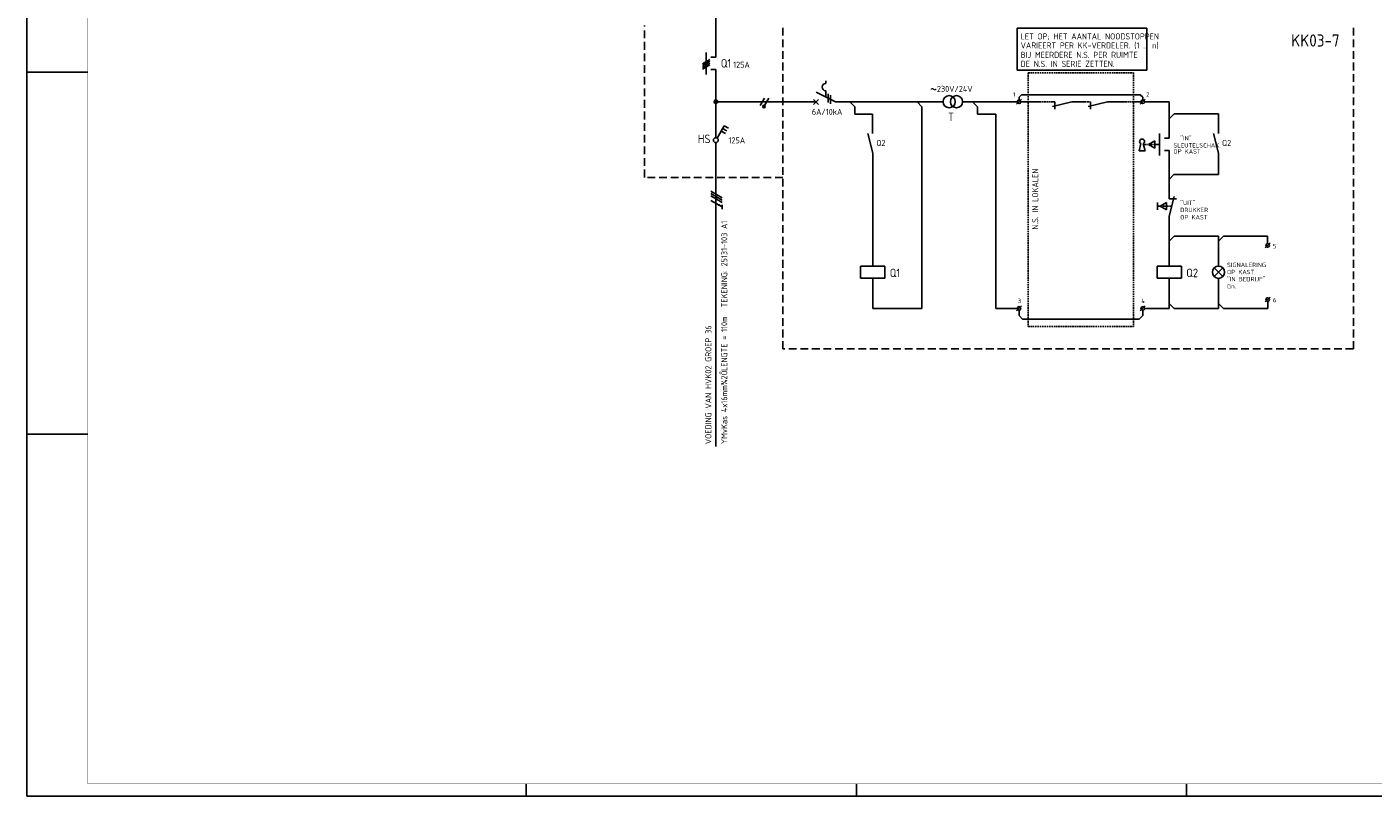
# Model space of a CAD drawing. Header units: millimetres. Extents: x 0 to 841, y 0 to 594.
# Tile 1 of 3: x 0 to 553, y 0 to 316. Entities that reach past the tile are written whole.
import ezdxf
from ezdxf.enums import TextEntityAlignment as Align

# ---------------------------------------------------------------- set-up
doc = ezdxf.new("R2010")
doc.units = ezdxf.units.MM
doc.header["$LTSCALE"] = 0.1
doc.linetypes.add('HIDDEN', pattern=[9.525, 6.35, -3.175])
doc.layers.get('0').update_dxf_attribs({"linetype": 'CONTINUOUS'})
for name, color, linetype in [('1', 7, 'CONTINUOUS'), ('40', 1, 'CONTINUOUS'), ('41', 2, 'CONTINUOUS'), ('52', 1, 'HIDDEN'), ('70', 1, 'CONTINUOUS'), ('71', 2, 'CONTINUOUS'), ('EL$2B---_KADER', 4, 'CONTINUOUS'), ('LIJN025', 10, 'CONTINUOUS'), ('LIJN035', 50, 'CONTINUOUS'), ('LIJN050', 90, 'CONTINUOUS'), ('TEKST25', 10, 'CONTINUOUS'), ('TEKST35', 50, 'CONTINUOUS'), ('TEKST50', 90, 'CONTINUOUS'), ('TEKST70', 130, 'CONTINUOUS')]:
    doc.layers.add(name, color=color, linetype=linetype)
doc.styles.add('ISO', font='ISO.SHX')
doc.styles.add('NEN', font='iso.shx')
doc.styles.add('ROMAND', font='romand')

# ---------------------------------------------------------------- blocks, each defined once
blk = doc.blocks.new('A1')
at = {"layer": 'LIJN025'}
for p, q in [((0, 297), (25, 297)), ((0, 148.5), (25, 148.5)), ((205, 0), (205, 5)), ((340.5, 0), (340.5, 5)), ((476, 0), (476, 5))]:
    blk.add_line(p, q, dxfattribs=at)
blk.add_lwpolyline([(0, 0), (0, 594), (841, 594), (841, 0)], close=True, dxfattribs=at)
at = {"layer": 'LIJN050', "const_width": 0.2}
blk.add_lwpolyline([(836, 5), (836, 589), (25, 589), (25, 5)], close=True, dxfattribs=at)
at = {"layer": 'TEKST25', "style": 'ROMAND', "width": 2.899115}
blk.add_attdef('STATUS', text='', height=2.5, dxfattribs=at).set_placement((795, 71.5), (834, 71.5), align=Align.FIT)
at = {"layer": 'TEKST25', "style": 'ISO'}
for tag, p in [('E', (796.25, 66)), ('NAAM-E', (807.75, 66)), ('DATUM-E', (826, 66)), ('D', (796.25, 61)), ('NAAM-D', (807.75, 61)), ('DATUM-D', (826, 61)), ('C', (796.25, 56)), ('NAAM-C', (807.75, 56)), ('DATUM-C', (826, 56)), ('B', (796.25, 51)), ('NAAM-B', (807.75, 51)), ('DATUM-B', (826, 51)), ('A', (796.25, 46)), ('NAAM-A', (807.75, 46)), ('DATUM-A', (826, 46))]:
    blk.add_attdef(tag, text='', height=2.5, dxfattribs=at).set_placement(p, align=Align.CENTER)
for tag, p in [('DATUM', (673.75, 36.25)), ('SCHAAL', (709, 36.25)), ('GETEKEND', (739.25, 36.25)), ('GECONTOL.', (774, 36.25)), ('FORMAAT', (804.25, 28.25))]:
    blk.add_attdef(tag, p, '', height=2.5, dxfattribs=at)
at = {"layer": 'TEKST35', "style": 'ISO'}
for tag, p in [('PROJECT', (675.5, 72.5)), ('PLAATS', (675.5, 63.5)), ('INSTALLATIE-REGEL1', (675.5, 52.5)), ('INSTALLATIE-REGEL2', (675.5, 43.5))]:
    blk.add_attdef(tag, p, '', height=4, dxfattribs=at)
blk.add_attdef('PROJ.NR.', text='', height=4, dxfattribs=at).set_placement((822, 23), align=Align.CENTER)
at = {"layer": 'TEKST50', "style": 'ISO'}
blk.add_attdef('FILE-NAAM', text='', height=5, dxfattribs=at).set_placement((814.5, 7.5), align=Align.CENTER)
blk = doc.blocks.new('RWS076')
at = {"layer": '71'}
blk.add_line((2, 0), (0, 2), dxfattribs=at)
blk = doc.blocks.new('RWS023', base_point=(227, 181))
at = {"layer": '40', "style": 'NEN'}
blk.add_text('~', height=5, dxfattribs=at).set_placement((223.5, 179.5))
blk = doc.blocks.new('RWS075')
at = {"layer": '71'}
blk.add_line((2, 0), (0, -2), dxfattribs=at)

msp = doc.modelspace()

# ---------------------------------------------------------------- linework, layer by layer
at = {"color": 10}
for p, q in [((280.76, 248.12), (285.44, 245.41)), ((280.76, 247.18), (285.44, 244.47)), ((280.76, 247.18), (285.44, 244.47)), ((280.76, 246.24), (285.44, 243.53)), ((280.76, 244.37), (285.44, 241.66)), ((285.44, 242.6), (285.44, 240.72))]:
    msp.add_line(p, q, dxfattribs=at)
msp.add_line((280.76, 247.18), (285.44, 244.47))
at = {"color": 10, "const_width": 0.469}
msp.add_lwpolyline([(284.15, 242.67, 1), (283.92, 242.27, 1)], format="xyb", close=True, dxfattribs=at)
at = {"layer": '1', "color": 2}
for p, q in [((327.91, 293.36), (327.91, 292.36)), ((323.91, 288.78), (331.94, 284.76)), ((327.91, 289.36), (327.91, 286.78))]:
    msp.add_line(p, q, dxfattribs=at)
at = {"layer": '1', "color": 1}
for p, q in [((302.74, 286.31), (300.99, 283.28)), ((304.49, 286.31), (302.76, 283.32))]:
    msp.add_line(p, q, dxfattribs=at)
msp.add_circle((302.52, 282.89), 0.5, dxfattribs=at)
at = {"layer": '1', "color": 2}
msp.add_arc((327.91, 290.86), 1.5, 90, 270, dxfattribs=at)
at = {"layer": '52', "ltscale": 0.1}
msp.add_line((464.9, 267.35), (458.52, 267.35), dxfattribs=at)
at = {"layer": '52', "linetype": 'HIDDEN', "ltscale": 0.1}
msp.add_line((469.92, 241.95), (464.05, 241.95), dxfattribs=at)
at = {"layer": '70'}
for p, q in [((277.28, 300.44), (280.32, 302.19)), ((280.32, 301.44), (277.28, 299.69)), ((277.28, 298.94), (280.32, 300.69)), ((277.28, 298.19), (280.32, 299.94)), ((328.91, 288.03), (328.91, 284.53)), ((329.91, 287.53), (329.91, 284.03)), ((406.24, 283.85), (408.24, 285.85)), ((457.02, 283.85), (459.02, 285.85)), ((508.3, 224.91), (510.3, 226.91)), ((508.31, 202.7), (510.31, 204.7)), ((406.24, 199.05), (408.24, 201.05)), ((457.02, 199.05), (459.02, 201.05))]:
    msp.add_line(p, q, dxfattribs=at)
at = {"layer": '70', "const_width": 0.5}
msp.add_lwpolyline([(302.27, 282.89, 1), (302.77, 282.89, 1)], format="xyb", close=True, dxfattribs=at)
at = {"layer": '71'}
for p, q in [((278.8, 305.06), (278.8, 296.06)), ((282.8, 303.06), (280.8, 303.06)), ((282.8, 298.06), (280.8, 298.06)), ((322.91, 283.76), (324.91, 285.76)), ((322.91, 285.76), (324.91, 283.76)), ((339.78, 282.8), (337.82, 284.76)), ((367.41, 282.76), (365.41, 284.76)), ((367.41, 282.76), (367.41, 200.05)), ((390.15, 282.81), (388.15, 284.81)), ((428.98, 284.85), (420.98, 282.85)), ((421.98, 284.85), (421.98, 281.85)), ((443.63, 284.85), (435.63, 282.85)), ((436.63, 284.85), (436.63, 281.85)), ((468.82, 284.85), (468.82, 269.85)), ((347.11, 279.81), (347.11, 271.75)), ((397.73, 279.81), (397.73, 200.05)), ((470.92, 279.85), (489.12, 279.85)), ((489.12, 279.85), (489.12, 271.75)), ((283.31, 269.92), (286.21, 274.94)), ((284.96, 272.78), (286.69, 271.78)), ((285.58, 273.86), (287.31, 272.86)), ((286.21, 274.94), (287.94, 273.94)), ((347.21, 263.75), (345.21, 271.75)), ((464.92, 271.85), (464.92, 262.85)), ((489.12, 263.75), (487.12, 271.75)), ((456.56, 264.71), (457.25, 267.65)), ((458.96, 264.71), (458.27, 267.65)), ((460.42, 267.35), (463.02, 268.85)), ((463.02, 265.85), (460.42, 267.35)), ((463.02, 268.85), (463.02, 265.85)), ((468.82, 269.85), (466.92, 269.85)), ((347.21, 263.75), (347.21, 217.42)), ((456.56, 264.71), (458.96, 264.71)), ((468.82, 264.85), (466.92, 264.85)), ((468.82, 264.85), (468.82, 244.95)), ((489.12, 263.75), (489.12, 254.95)), ((470.82, 254.95), (468.82, 252.95)), ((489.12, 254.95), (470.82, 254.95)), ((464.05, 243.45), (464.05, 240.45)), ((465.2, 241.95), (467.8, 243.45)), ((467.8, 243.45), (467.8, 240.45)), ((468.82, 244.95), (471.92, 244.95)), ((468.92, 237.95), (470.92, 245.95)), ((467.8, 240.45), (465.2, 241.95)), ((468.92, 237.95), (468.92, 217.42)), ((470.92, 229.69), (489.12, 229.69)), ((489.12, 229.69), (489.12, 217.39)), ((491.12, 229.69), (509.3, 229.69)), ((509.3, 229.69), (509.3, 226.66)), ((509.3, 225.16), (509.3, 224.99)), ((352.21, 217.42), (342.21, 217.42)), ((342.21, 217.42), (342.21, 212.42)), ((352.21, 212.42), (352.21, 217.42)), ((463.92, 217.42), (463.92, 212.42)), ((473.92, 217.42), (463.92, 217.42)), ((473.92, 212.42), (473.92, 217.42)), ((489.12, 214.89), (487.35, 216.66)), ((489.12, 214.89), (490.89, 216.66)), ((342.21, 212.42), (352.21, 212.42)), ((347.21, 212.42), (347.21, 200.05)), ((463.92, 212.42), (473.92, 212.42)), ((468.92, 212.42), (468.92, 200.05)), ((489.12, 214.89), (487.35, 213.13)), ((489.12, 214.89), (490.89, 213.13)), ((489.12, 212.39), (489.12, 200.05)), ((509.32, 202.95), (509.32, 200.05))]:
    msp.add_line(p, q, dxfattribs=at)
for centre, radius in [((378.55, 284.86), 2.5), ((381.55, 284.86), 2.5), ((282.8, 284.86), 0.75), ((282.8, 284.86), 0.5), ((282.8, 284.86), 0.25), ((407.24, 284.85), 0.75), ((458.02, 284.85), 0.75), ((282.8, 269.06), 1), ((509.3, 225.91), 0.75), ((489.12, 214.89), 2.5), ((407.24, 200.05), 0.75), ((458.02, 200.05), 0.75), ((509.31, 203.7), 0.75)]:
    msp.add_circle(centre, radius, dxfattribs=at)
msp.add_arc((457.76, 268.51), 1, 300.6656, 239.3344, dxfattribs=at)
at = {"layer": 'LIJN025', "linetype": 'HIDDEN', "ltscale": 5}
for p, q in [((253.55, 253.81), (253.55, 316.06)), ((310.28, 183.41), (310.28, 316.06)), ((544.5, 183.41), (544.5, 316.06)), ((310.3, 253.81), (253.55, 253.81)), ((544.5, 183.41), (310.28, 183.41))]:
    msp.add_line(p, q, dxfattribs=at)
at = {"layer": 'LIJN025', "linetype": 'HIDDEN'}
for p, q in [((410.99, 296.71), (410.99, 192.63)), ((410.99, 296.71), (454.28, 296.71)), ((454.28, 296.71), (454.28, 192.63)), ((410.99, 192.63), (454.28, 192.63))]:
    msp.add_line(p, q, dxfattribs=at)
at = {"layer": 'LIJN035', "color": 90}
for p, q in [((282.8, 303.06), (282.8, 334.96)), ((282.8, 298.06), (282.8, 270.06)), ((282.8, 268.06), (282.8, 143.42))]:
    msp.add_line(p, q, dxfattribs=at)
at = {"layer": 'LIJN035'}
for p, q in [((459.69, 314.99), (406.49, 314.99)), ((406.49, 314.99), (406.49, 297.77)), ((459.69, 297.77), (459.69, 314.99)), ((406.49, 297.77), (459.69, 297.77)), ((407.24, 286.7), (408.25, 287.71)), ((408.25, 287.71), (457, 287.71)), ((458.02, 286.7), (457, 287.71)), ((283.5, 284.81), (323.96, 284.81)), ((331.94, 284.76), (376.05, 284.76)), ((339.78, 282.8), (339.78, 279.81)), ((384.05, 284.81), (406.49, 284.81)), ((390.15, 282.81), (390.15, 279.81)), ((407.24, 285.6), (407.24, 286.7)), ((458.02, 285.6), (458.02, 286.7)), ((458.77, 284.85), (468.82, 284.85)), ((339.78, 279.81), (347.13, 279.81)), ((390.15, 279.81), (397.73, 279.81)), ((347.21, 200.05), (367.41, 200.05)), ((397.73, 200.05), (406.49, 200.05)), ((407.24, 199.3), (407.24, 197.1)), ((458.02, 199.3), (458.02, 197.1)), ((458.77, 200.05), (468.92, 200.05)), ((470.92, 200.05), (489.12, 200.05)), ((491.12, 200.05), (509.32, 200.05)), ((407.24, 197.1), (408.65, 195.69)), ((408.65, 195.69), (456.6, 195.69)), ((458.02, 197.1), (456.6, 195.69))]:
    msp.add_line(p, q, dxfattribs=at)
at = {"layer": 'LIJN035', "linetype": 'HIDDEN', "ltscale": 0.5}
for p, q in [((407.99, 284.85), (421.98, 284.85)), ((428.98, 284.85), (436.63, 284.85)), ((443.63, 284.85), (457.27, 284.85))]:
    msp.add_line(p, q, dxfattribs=at)

# ---------------------------------------------------------------- block references
at = {"layer": '40'}
msp.add_blockref('RWS023', (374.15, 288.86), dxfattribs=at)
at = {"layer": '70'}
msp.add_blockref('RWS076', (468.92, 200.05), dxfattribs=at)
at = {"layer": 'EL$2B---_KADER'}
msp.add_blockref('A1', (0, 0), dxfattribs=at)
at = {"layer": 'TEKST70', "xscale": -1, "rotation": 180}
msp.add_blockref('RWS076', (468.92, 279.85), dxfattribs=at)
at = {"layer": 'TEKST70'}
for name, p in [('RWS075', (468.92, 229.69)), ('RWS075', (489.12, 229.69)), ('RWS076', (489.12, 200.05)), ('RWS076', (489.12, 200.05))]:
    msp.add_blockref(name, p, dxfattribs=at)

# ---------------------------------------------------------------- texts
at = {"layer": '40', "style": 'NEN'}
for s, height, p in [('VARIEERT PER KK-VERDELER. (1 ... n)', 2.5, (407.89, 306.69)), ('LET OP; HET AANTAL NOODSTOPPEN', 2.5, (407.89, 310.39)), ('BIJ MEERDERE N.S. PER RUIMTE', 2.5, (407.89, 302.83)), ('125A', 2.5, (289.89, 298.75)), ('DE N.S. IN SERIE ZETTEN.', 2.5, (407.89, 299.13)), ('230V/24V', 2.5, (373.55, 288.86)), ('1', 1.8, (404.74, 286.95)), ('2', 1.8, (459.42, 286.95)), ('6A/10kA', 2.5, (322.2, 279.44)), ('"IN"', 1.8, (473.42, 268.95)), ('125A', 2.5, (287.99, 267.75)), ('Q2', 2.5, (348.66, 266.7)), ('SLEUTELSCHAK.', 1.8, (470.62, 266.05)), ('OP KAST', 1.8, (470.62, 263.55)), ('Q2', 2.5, (490.57, 266.7)), ('"UIT"', 1.8, (473.42, 242.45)), ('OP KAST', 1.8, (473.42, 236.55)), ('DRUKKER ', 1.8, (473.42, 239.55)), ('5', 1.8, (511.49, 224.73)), ('SIGNALERING', 1.8, (492.62, 216.99)), ('OP KAST', 1.8, (492.62, 214.09)), ('Gn.', 1.8, (492.62, 208.29)), ('"IN BEDRIJF"', 1.8, (492.62, 211.19)), ('3', 1.8, (406.74, 202.24)), ('4', 1.8, (457.42, 202.24)), ('6', 1.8, (511.49, 202.58))]:
    msp.add_text(s, height=height, dxfattribs=at).set_placement(p)
for s, p in [('TEKENING: 25131-103 A1', (287.48, 200.5)), ('LENGTE = 110m', (287.48, 174.36)), ('VOEDING VAN HVK02 GROEP 36', (280.98, 144.36)), ('YMvKas 4x16mm¾2Ô', (287.48, 144.36))]:
    msp.add_text(s, height=2.5, rotation=90, dxfattribs=at).set_placement(p)
at = {"layer": '41', "style": 'NEN'}
msp.add_text('T', height=3.5, dxfattribs=at).set_placement((380.55, 276.86), align=Align.RIGHT)
for s, p in [('Q1', (354.16, 212.87)), ('Q2', (475.87, 212.87))]:
    msp.add_text(s, height=3.5, dxfattribs=at).set_placement(p)
at = {"layer": 'TEKST25', "style": 'ISO'}
msp.add_text('N.S. IN LOKALEN', height=2.5, rotation=90, dxfattribs=at).set_placement((415.13, 232.36))
at = {"layer": 'TEKST35', "style": 'NEN'}
for s, p in [('Q1', (284.79, 298.85)), ('HS', (275.39, 267.85))]:
    msp.add_text(s, height=3.5, dxfattribs=at).set_placement(p)
at = {"layer": 'TEKST50', "linetype": 'HIDDEN', "style": 'ISO'}
msp.add_text('KK03-7', height=5, dxfattribs=at).set_placement((518.97, 307.47))

doc.saveas('drawing.dxf')
